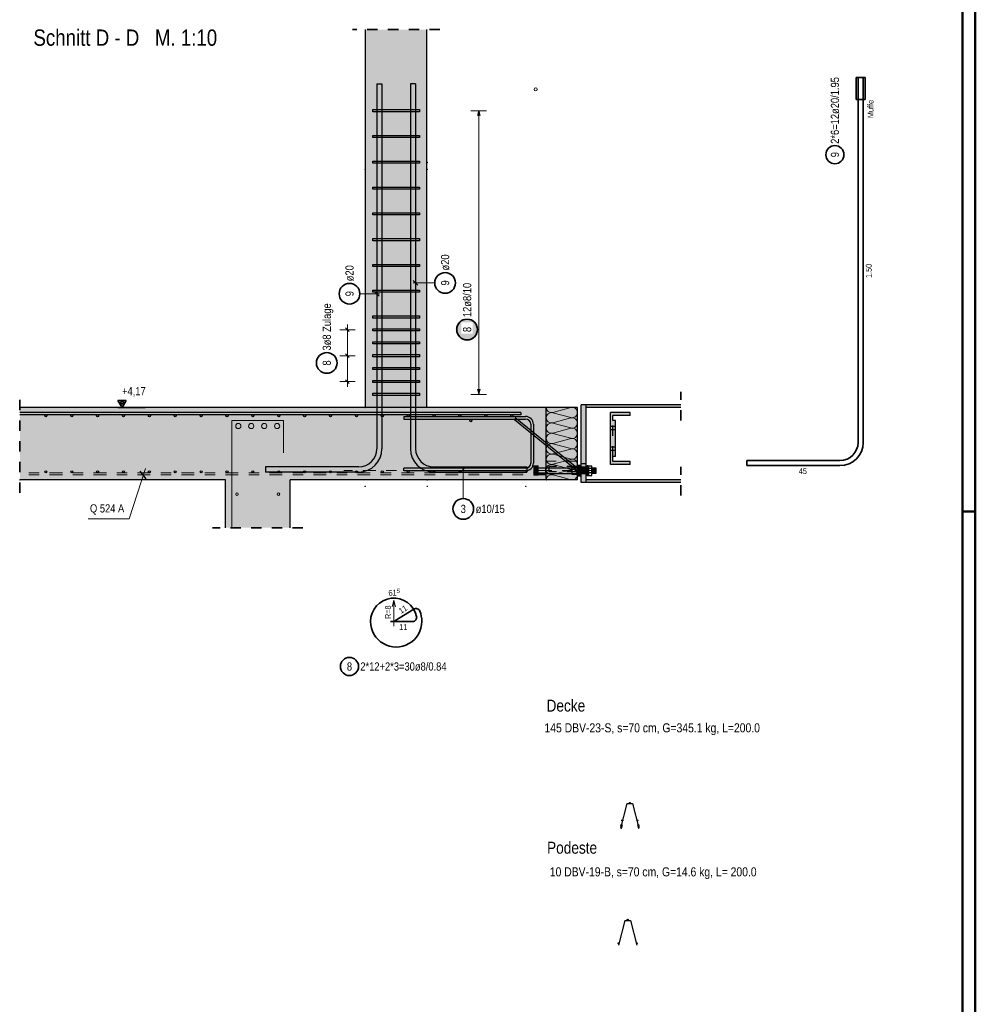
# Model space of a CAD drawing. Header units: millimetres. Extents: x -7.9 to 38.5, y -8.4 to 24.5.
# Tile 34 of 37: x 28.3 to 37.5, y 10.1 to 19.6. Entities that reach past the tile are written whole.
import ezdxf

# ---------------------------------------------------------------- set-up
doc = ezdxf.new("R2010")
doc.units = ezdxf.units.MM
doc.linetypes.add('DASHDOT', pattern=[1, 0.5, -0.25, 0, -0.25])
doc.linetypes.add('HIDDEN', pattern=[0.375, 0.25, -0.125])
for name, color, linetype, lineweight in [('Achsen', 7, 'Continuous', 20), ('Mattenbewehrung', 7, 'Continuous', 20), ('Schraffuren', 7, 'Continuous', 20)]:
    doc.layers.add(name, color=color, linetype=linetype, lineweight=lineweight)
doc.styles.add('Arial Narrow', font='ARIALN.TTF')
doc.dimstyles.new('Radial_Strakon_dimstyle', dxfattribs={"dimtxt": 7.875, "dimasz": 1, "dimexe": 1.25, "dimexo": 0.0625, "dimgap": 1, "dimtad": 0, "dimdec": 3, "dimzin": 12, "dimdsep": 46, "dimtxsty": 'Arial Narrow', "dimblk": 'Arrowhead_Radial_Reverse', "dimsah": 1, "dimcen": 0, "dimse1": 1, "dimse2": 1, "dimclrd": 6, "dimclrt": 2, "dimazin": 0, "dimtfac": 1, "dimtdec": 4, "dimtmove": 0, "dimatfit": 3, "dimldrblk": 'NONE', "dimfxl": 1, "dimtvp": 1, "dimtolj": 1, "dimtzin": 0, "dimlwd": 13, "dimarcsym": 2})

# ---------------------------------------------------------------- blocks, each defined once
blk = doc.blocks.new('Hatch_3_8')
at = {"color": 6, "linetype": 'Continuous', "lineweight": 13, "ltscale": 0.4}
for p, q in [((33.3558, 15.8558), (33.3558, 15.8558)), ((33.3571, 15.8445), (33.3558, 15.8558)), ((33.3558, 15.8058), (33.3558, 15.8058)), ((33.3558, 15.8058), (33.3558, 15.8058)), ((33.3571, 15.8445), (33.3609, 15.8337)), ((33.3671, 15.8241), (33.3609, 15.8337)), ((33.3671, 15.8241), (33.3753, 15.8162)), ((33.3754, 15.7955), (33.3671, 15.7876)), ((33.3852, 15.8103), (33.3753, 15.8162)), ((33.3754, 15.7955), (33.3852, 15.8014)), ((33.3852, 15.8103), (33.396, 15.8068)), ((33.396, 15.8049), (33.3852, 15.8014)), ((33.4074, 15.8059), (33.396, 15.8068)), ((33.396, 15.8049), (33.4074, 15.8058)), ((33.4074, 15.8059), (33.4188, 15.8076)), ((33.4187, 15.8041), (33.4074, 15.8058)), ((33.4187, 15.8041), (33.5058, 15.7808)), ((33.5929, 15.8541), (33.4188, 15.8076)), ((33.5929, 15.8541), (33.6042, 15.8558)), ((33.6156, 15.8549), (33.6042, 15.8558)), ((33.6156, 15.8549), (33.6265, 15.8514)), ((33.6363, 15.8455), (33.6265, 15.8514)), ((33.6363, 15.8455), (33.6445, 15.8376)), ((33.6507, 15.828), (33.6445, 15.8376)), ((33.6507, 15.828), (33.6545, 15.8172)), ((33.6507, 15.7837), (33.6545, 15.7945)), ((33.6558, 15.8058), (33.6545, 15.8172)), ((33.6558, 15.8058), (33.6545, 15.7945)), ((33.6558, 15.8559), (33.6558, 15.8558)), ((33.3558, 15.7558), (33.3571, 15.7672)), ((33.3558, 15.7558), (33.3571, 15.7445)), ((33.3558, 15.7058), (33.3558, 15.7058)), ((33.3558, 15.7058), (33.3558, 15.7058)), ((33.3609, 15.778), (33.3571, 15.7672)), ((33.3609, 15.7337), (33.3571, 15.7445)), ((33.3609, 15.778), (33.3671, 15.7876)), ((33.3609, 15.7337), (33.3671, 15.7241)), ((33.3753, 15.7162), (33.3671, 15.7241)), ((33.3753, 15.7162), (33.3852, 15.7103)), ((33.3852, 15.7014), (33.3754, 15.6955)), ((33.396, 15.7068), (33.3852, 15.7103)), ((33.3852, 15.7014), (33.396, 15.7049)), ((33.396, 15.7068), (33.4074, 15.7059)), ((33.4074, 15.7058), (33.396, 15.7049)), ((33.4188, 15.7076), (33.4074, 15.7059)), ((33.4074, 15.7058), (33.4187, 15.7041)), ((33.5058, 15.6808), (33.4187, 15.7041)), ((33.4188, 15.7076), (33.5929, 15.7541)), ((33.5929, 15.7576), (33.5058, 15.7808)), ((33.5929, 15.7576), (33.6042, 15.7559)), ((33.6042, 15.7558), (33.5929, 15.7541)), ((33.6156, 15.7568), (33.6042, 15.7559)), ((33.6042, 15.7558), (33.6156, 15.7549)), ((33.6156, 15.7568), (33.6265, 15.7603)), ((33.6265, 15.7514), (33.6156, 15.7549)), ((33.6363, 15.7662), (33.6265, 15.7603)), ((33.6265, 15.7514), (33.6363, 15.7455)), ((33.6363, 15.7662), (33.6445, 15.7741)), ((33.6445, 15.7376), (33.6363, 15.7455)), ((33.6507, 15.7837), (33.6445, 15.7741)), ((33.6445, 15.7376), (33.6507, 15.728)), ((33.6545, 15.7172), (33.6507, 15.728)), ((33.6545, 15.7172), (33.6558, 15.7058)), ((33.6545, 15.6945), (33.6558, 15.7058)), ((33.3571, 15.6672), (33.3558, 15.6558)), ((33.3571, 15.6445), (33.3558, 15.6558)), ((33.3558, 15.6058), (33.3558, 15.6058)), ((33.3558, 15.6058), (33.3558, 15.6058)), ((33.3571, 15.6672), (33.3609, 15.678)), ((33.3571, 15.6445), (33.3609, 15.6337)), ((33.3671, 15.6876), (33.3609, 15.678)), ((33.3671, 15.6241), (33.3609, 15.6337)), ((33.3671, 15.6876), (33.3754, 15.6955)), ((33.3671, 15.6241), (33.3753, 15.6162)), ((33.3852, 15.6103), (33.3753, 15.6162)), ((33.3754, 15.5955), (33.3852, 15.6014)), ((33.3852, 15.6103), (33.396, 15.6068)), ((33.396, 15.6049), (33.3852, 15.6014)), ((33.4074, 15.6059), (33.396, 15.6068)), ((33.396, 15.6049), (33.4074, 15.6058)), ((33.4074, 15.6059), (33.4188, 15.6076)), ((33.4187, 15.6041), (33.4074, 15.6058)), ((33.4187, 15.6041), (33.5058, 15.5808)), ((33.5929, 15.6541), (33.4188, 15.6076)), ((33.5058, 15.6808), (33.5929, 15.6576)), ((33.6042, 15.6559), (33.5929, 15.6576)), ((33.5929, 15.6541), (33.6042, 15.6558)), ((33.6042, 15.6559), (33.6156, 15.6568)), ((33.6156, 15.6549), (33.6042, 15.6558)), ((33.6265, 15.6603), (33.6156, 15.6568)), ((33.6156, 15.6549), (33.6265, 15.6514)), ((33.6265, 15.6603), (33.6363, 15.6662)), ((33.6363, 15.6455), (33.6265, 15.6514)), ((33.6445, 15.6741), (33.6363, 15.6662)), ((33.6363, 15.6455), (33.6445, 15.6376)), ((33.6445, 15.6741), (33.6507, 15.6837)), ((33.6507, 15.628), (33.6445, 15.6376)), ((33.6545, 15.6945), (33.6507, 15.6837)), ((33.6507, 15.628), (33.6545, 15.6172)), ((33.6558, 15.6058), (33.6545, 15.6172)), ((33.6558, 15.6058), (33.6545, 15.5945)), ((33.3558, 15.5558), (33.3571, 15.5672)), ((33.3558, 15.5558), (33.3571, 15.5445)), ((33.3609, 15.578), (33.3571, 15.5672)), ((33.3609, 15.5337), (33.3571, 15.5445)), ((33.3609, 15.578), (33.3671, 15.5876)), ((33.3609, 15.5337), (33.3671, 15.5241)), ((33.3754, 15.5955), (33.3671, 15.5876)), ((33.3753, 15.5162), (33.3671, 15.5241)), ((33.3753, 15.5162), (33.3852, 15.5103)), ((33.396, 15.5068), (33.3852, 15.5103)), ((33.396, 15.5068), (33.4074, 15.5059)), ((33.4188, 15.5076), (33.4074, 15.5059)), ((33.4188, 15.5076), (33.5929, 15.5541)), ((33.5929, 15.5576), (33.5058, 15.5808)), ((33.5929, 15.5576), (33.6042, 15.5559)), ((33.6042, 15.5558), (33.5929, 15.5541)), ((33.6156, 15.5568), (33.6042, 15.5559)), ((33.6042, 15.5558), (33.6156, 15.5549)), ((33.6156, 15.5568), (33.6265, 15.5603)), ((33.6265, 15.5514), (33.6156, 15.5549)), ((33.6363, 15.5662), (33.6265, 15.5603)), ((33.6265, 15.5514), (33.6363, 15.5455)), ((33.6363, 15.5662), (33.6445, 15.5741)), ((33.6445, 15.5376), (33.6363, 15.5455)), ((33.6507, 15.5837), (33.6445, 15.5741)), ((33.6445, 15.5376), (33.6507, 15.528)), ((33.6507, 15.5837), (33.6545, 15.5945)), ((33.6545, 15.5172), (33.6507, 15.528)), ((33.6545, 15.5172), (33.6558, 15.5058)), ((33.3558, 15.5058), (33.3558, 15.5058)), ((33.3558, 15.5058), (33.3558, 15.5058)), ((33.3571, 15.4672), (33.3558, 15.4558)), ((33.3571, 15.4445), (33.3558, 15.4558)), ((33.3571, 15.4672), (33.3609, 15.478)), ((33.3571, 15.4445), (33.3609, 15.4337)), ((33.3671, 15.4876), (33.3609, 15.478)), ((33.3671, 15.4241), (33.3609, 15.4337)), ((33.3671, 15.4876), (33.3754, 15.4955)), ((33.3671, 15.4241), (33.3753, 15.4162)), ((33.3852, 15.4103), (33.3753, 15.4162)), ((33.3852, 15.5014), (33.3754, 15.4955)), ((33.3852, 15.5014), (33.396, 15.5049)), ((33.4074, 15.5058), (33.396, 15.5049)), ((33.4074, 15.5058), (33.4187, 15.5041)), ((33.5058, 15.4808), (33.4187, 15.5041)), ((33.5929, 15.4541), (33.4188, 15.4076)), ((33.5058, 15.4808), (33.5929, 15.4576)), ((33.6042, 15.4559), (33.5929, 15.4576)), ((33.5929, 15.4541), (33.6042, 15.4558)), ((33.6042, 15.4559), (33.6156, 15.4568)), ((33.6156, 15.4549), (33.6042, 15.4558)), ((33.6265, 15.4603), (33.6156, 15.4568)), ((33.6156, 15.4549), (33.6265, 15.4514)), ((33.6265, 15.4603), (33.6363, 15.4662)), ((33.6363, 15.4455), (33.6265, 15.4514)), ((33.6445, 15.4741), (33.6363, 15.4662)), ((33.6363, 15.4455), (33.6445, 15.4376)), ((33.6445, 15.4741), (33.6507, 15.4837)), ((33.6507, 15.428), (33.6445, 15.4376)), ((33.6545, 15.4945), (33.6507, 15.4837)), ((33.6507, 15.428), (33.6545, 15.4172)), ((33.6545, 15.4945), (33.6558, 15.5058)), ((33.6558, 15.4058), (33.6545, 15.4172)), ((33.3558, 15.4058), (33.3558, 15.4058)), ((33.3558, 15.4058), (33.3558, 15.4058)), ((33.3558, 15.3558), (33.3571, 15.3672)), ((33.3558, 15.3558), (33.3571, 15.3445)), ((33.3609, 15.378), (33.3571, 15.3672)), ((33.3609, 15.3337), (33.3571, 15.3445)), ((33.3609, 15.378), (33.3671, 15.3876)), ((33.3609, 15.3337), (33.3671, 15.3241)), ((33.3754, 15.3955), (33.3671, 15.3876)), ((33.3753, 15.3162), (33.3671, 15.3241)), ((33.3753, 15.3162), (33.3852, 15.3103)), ((33.3754, 15.3955), (33.3852, 15.4014)), ((33.3852, 15.4103), (33.396, 15.4068)), ((33.396, 15.4049), (33.3852, 15.4014)), ((33.4074, 15.4059), (33.396, 15.4068)), ((33.396, 15.4049), (33.4074, 15.4058)), ((33.4074, 15.4059), (33.4188, 15.4076)), ((33.4187, 15.4041), (33.4074, 15.4058)), ((33.4187, 15.4041), (33.5058, 15.3808)), ((33.4188, 15.3076), (33.5929, 15.3541)), ((33.5929, 15.3576), (33.5058, 15.3808)), ((33.5929, 15.3576), (33.6042, 15.3559)), ((33.6042, 15.3558), (33.5929, 15.3541)), ((33.6156, 15.3568), (33.6042, 15.3559)), ((33.6042, 15.3558), (33.6156, 15.3549)), ((33.6156, 15.3568), (33.6265, 15.3603)), ((33.6265, 15.3514), (33.6156, 15.3549)), ((33.6363, 15.3662), (33.6265, 15.3603)), ((33.6265, 15.3514), (33.6363, 15.3455)), ((33.6363, 15.3662), (33.6445, 15.3741)), ((33.6445, 15.3376), (33.6363, 15.3455)), ((33.6507, 15.3837), (33.6445, 15.3741)), ((33.6445, 15.3376), (33.6507, 15.328)), ((33.6507, 15.3837), (33.6545, 15.3945)), ((33.6545, 15.3172), (33.6507, 15.328)), ((33.6558, 15.4058), (33.6545, 15.3945)), ((33.6545, 15.3172), (33.6558, 15.3058)), ((33.3558, 15.3058), (33.3558, 15.3058)), ((33.3558, 15.3058), (33.3558, 15.3058)), ((33.3571, 15.2672), (33.3558, 15.2558)), ((33.3571, 15.2445), (33.3558, 15.2558)), ((33.3571, 15.2672), (33.3609, 15.278)), ((33.3571, 15.2445), (33.3609, 15.2337)), ((33.3671, 15.2876), (33.3609, 15.278)), ((33.3671, 15.2241), (33.3609, 15.2337)), ((33.3671, 15.2876), (33.3754, 15.2955)), ((33.3671, 15.2241), (33.3753, 15.2162)), ((33.3852, 15.3014), (33.3754, 15.2955)), ((33.396, 15.3068), (33.3852, 15.3103)), ((33.3852, 15.3014), (33.396, 15.3049)), ((33.396, 15.3068), (33.4074, 15.3059)), ((33.4074, 15.3058), (33.396, 15.3049)), ((33.4188, 15.3076), (33.4074, 15.3059)), ((33.4074, 15.3058), (33.4187, 15.3041)), ((33.5058, 15.2808), (33.4187, 15.3041)), ((33.5929, 15.2541), (33.4188, 15.2076)), ((33.5058, 15.2808), (33.5929, 15.2576)), ((33.6042, 15.2559), (33.5929, 15.2576)), ((33.5929, 15.2541), (33.6042, 15.2558)), ((33.6042, 15.2559), (33.6156, 15.2568)), ((33.6156, 15.2549), (33.6042, 15.2558)), ((33.6265, 15.2603), (33.6156, 15.2568)), ((33.6156, 15.2549), (33.6265, 15.2514)), ((33.6265, 15.2603), (33.6363, 15.2662)), ((33.6363, 15.2455), (33.6265, 15.2514)), ((33.6445, 15.2741), (33.6363, 15.2662)), ((33.6363, 15.2455), (33.6445, 15.2376)), ((33.6445, 15.2741), (33.6507, 15.2837)), ((33.6507, 15.228), (33.6445, 15.2376)), ((33.6545, 15.2945), (33.6507, 15.2837)), ((33.6507, 15.228), (33.6545, 15.2172)), ((33.6545, 15.2945), (33.6558, 15.3058)), ((33.3558, 15.2058), (33.3558, 15.2058)), ((33.3558, 15.2058), (33.3558, 15.2058)), ((33.3558, 15.1559), (33.3571, 15.1672)), ((33.3609, 15.178), (33.3571, 15.1672)), ((33.3609, 15.178), (33.3671, 15.1876)), ((33.3754, 15.1955), (33.3671, 15.1876)), ((33.3852, 15.2103), (33.3753, 15.2162)), ((33.3754, 15.1955), (33.3852, 15.2014)), ((33.3852, 15.2103), (33.396, 15.2068)), ((33.396, 15.2049), (33.3852, 15.2014)), ((33.4074, 15.2059), (33.396, 15.2068)), ((33.396, 15.2049), (33.4074, 15.2058)), ((33.4074, 15.2059), (33.4188, 15.2076)), ((33.4187, 15.2041), (33.4074, 15.2058)), ((33.4187, 15.2041), (33.5058, 15.1808)), ((33.5929, 15.1576), (33.5058, 15.1808)), ((33.5929, 15.1576), (33.6042, 15.1559)), ((33.6156, 15.1568), (33.6042, 15.1559)), ((33.6156, 15.1568), (33.6265, 15.1603)), ((33.6363, 15.1662), (33.6265, 15.1603)), ((33.6363, 15.1662), (33.6445, 15.1741)), ((33.6507, 15.1837), (33.6445, 15.1741)), ((33.6507, 15.1837), (33.6545, 15.1945)), ((33.6558, 15.2058), (33.6545, 15.2172)), ((33.6558, 15.2058), (33.6545, 15.1945)), ((33.6558, 15.1558), (33.6558, 15.1558)), ((33.6558, 15.1558), (33.6558, 15.1558))]:
    blk.add_line(p, q, dxfattribs=at)
blk = doc.blocks.new('Arrowhead_Radial_Reverse')
at = {"color": 0, "linetype": 'Continuous', "lineweight": -2}
for p, q in [((0, 0), (-25, 0)), ((0, 0), (-6.25, 1.67)), ((-6.25, -1.67), (0, 0))]:
    blk.add_line(p, q, dxfattribs=at)
blk = doc.blocks.new('*D35')
at = {"color": 6, "linetype": 'Continuous', "lineweight": 13}
blk.add_line((31.8831, 13.9831), (31.8831, 13.7881), dxfattribs=at)
at = {"layer": 'Defpoints', "color": 0}
for p in [(31.8831, 13.9931), (31.8831, 13.7881)]:
    blk.add_point(p, dxfattribs=at)
at = {"color": 6, "lineweight": 13, "xscale": 0.01, "yscale": 0.01, "zscale": 0.01, "rotation": 90}
blk.add_blockref('Arrowhead_Radial_Reverse', (31.8831, 13.9931), dxfattribs=at)
at = {"color": 3, "lineweight": 13, "insert": (31.827, 13.8771), "char_height": 0.05625, "attachment_point": 5, "rotation": 90, "style": 'Arial Narrow'}
blk.add_mtext('\\A1;R=8', dxfattribs=at)
blk = doc.blocks.new('_None')

msp = doc.modelspace()

# ---------------------------------------------------------------- hatches: boundary and pattern name
at = {"lineweight": 25, "true_color": 0xffffff}
msp.add_hatch(color=7, dxfattribs=at).paths.add_polyline_path([(32.700959, 16.608538), (32.700892, 16.612377), (32.700691, 16.616211), (32.700357, 16.620036), (32.699889, 16.623847), (32.699288, 16.62764), (32.698556, 16.631409), (32.697692, 16.63515), (32.696698, 16.638858), (32.695576, 16.64253), (32.694325, 16.64616), (32.69295, 16.649745), (32.691449, 16.653279), (32.689827, 16.656759), (32.688084, 16.66018), (32.686222, 16.663538), (32.684245, 16.666829), (32.682153, 16.670049), (32.679951, 16.673195), (32.67764, 16.676261), (32.675224, 16.679245), (32.672705, 16.682143), (32.670087, 16.684951), (32.667372, 16.687666), (32.664564, 16.690284), (32.661666, 16.692803), (32.658682, 16.695219), (32.655616, 16.69753), (32.652471, 16.699732), (32.64925, 16.701824), (32.645959, 16.703801), (32.642601, 16.705662), (32.63918, 16.707406), (32.6357, 16.709028), (32.632166, 16.710528), (32.628582, 16.711904), (32.624951, 16.713154), (32.621279, 16.714277), (32.617571, 16.715271), (32.61383, 16.716134), (32.610061, 16.716867), (32.606268, 16.717468), (32.602457, 16.717936), (32.598633, 16.71827), (32.594798, 16.718471), (32.590959, 16.718538), (32.58712, 16.718471), (32.583286, 16.71827), (32.579461, 16.717936), (32.57565, 16.717468), (32.571858, 16.716867), (32.568089, 16.716134), (32.564348, 16.715271), (32.560639, 16.714277), (32.556967, 16.713154), (32.553337, 16.711904), (32.549753, 16.710528), (32.546218, 16.709028), (32.542738, 16.707406), (32.539317, 16.705662), (32.535959, 16.703801), (32.532668, 16.701824), (32.529448, 16.699732), (32.526303, 16.69753), (32.523237, 16.695219), (32.520253, 16.692803), (32.517355, 16.690284), (32.514547, 16.687666), (32.511832, 16.684951), (32.509213, 16.682143), (32.506694, 16.679245), (32.504278, 16.676261), (32.501967, 16.673195), (32.499765, 16.670049), (32.497674, 16.666829), (32.495697, 16.663538), (32.493835, 16.66018), (32.492092, 16.656759), (32.490469, 16.653279), (32.488969, 16.649745), (32.487593, 16.64616), (32.486343, 16.64253), (32.485221, 16.638858), (32.484227, 16.63515), (32.483363, 16.631409), (32.48263, 16.62764), (32.48203, 16.623847), (32.481562, 16.620036), (32.481227, 16.616211), (32.481026, 16.612377), (32.480959, 16.608538), (32.481026, 16.604699), (32.481227, 16.600865), (32.481562, 16.59704), (32.48203, 16.593229), (32.48263, 16.589437), (32.483363, 16.585668), (32.484227, 16.581927), (32.485221, 16.578218), (32.486343, 16.574546), (32.487593, 16.570916), (32.488969, 16.567332), (32.490469, 16.563797), (32.492092, 16.560317), (32.493835, 16.556896), (32.495697, 16.553538), (32.497674, 16.550247), (32.499765, 16.547027), (32.501967, 16.543882), (32.504278, 16.540815), (32.506694, 16.537832), (32.509213, 16.534934), (32.511832, 16.532126), (32.514547, 16.529411), (32.517355, 16.526792), (32.520253, 16.524273), (32.523237, 16.521857), (32.526303, 16.519546), (32.529448, 16.517344), (32.532668, 16.515253), (32.535959, 16.513275), (32.539317, 16.511414), (32.542738, 16.509671), (32.546218, 16.508048), (32.549753, 16.506548), (32.553337, 16.505172), (32.556967, 16.503922), (32.560639, 16.502799), (32.564348, 16.501806), (32.568089, 16.500942), (32.571858, 16.500209), (32.57565, 16.499609), (32.579461, 16.499141), (32.583286, 16.498806), (32.58712, 16.498605), (32.590959, 16.498538), (32.594798, 16.498605), (32.598633, 16.498806), (32.602457, 16.499141), (32.606268, 16.499609), (32.610061, 16.500209), (32.61383, 16.500942), (32.617571, 16.501806), (32.621279, 16.502799), (32.624951, 16.503922), (32.628582, 16.505172), (32.632166, 16.506548), (32.6357, 16.508048), (32.63918, 16.509671), (32.642601, 16.511414), (32.645959, 16.513275), (32.64925, 16.515253), (32.652471, 16.517344), (32.655616, 16.519546), (32.658682, 16.521857), (32.661666, 16.524273), (32.664564, 16.526792), (32.667372, 16.529411), (32.670087, 16.532126), (32.672705, 16.534934), (32.675224, 16.537832), (32.67764, 16.540815), (32.679951, 16.543882), (32.682153, 16.547027), (32.684245, 16.550247), (32.686222, 16.553538), (32.688084, 16.556896), (32.689827, 16.560317), (32.691449, 16.563797), (32.69295, 16.567332), (32.694325, 16.570916), (32.695576, 16.574546), (32.696698, 16.578218), (32.697692, 16.581927), (32.698556, 16.585668), (32.699288, 16.589437), (32.699889, 16.593229), (32.700357, 16.59704), (32.700691, 16.600865)])
at = {"lineweight": 25, "true_color": 0xcccccc}
for points in [[(33.276026, 15.290977), (33.276026, 15.200977), (33.236026, 15.200977), (33.236026, 15.290977)], [(33.240086, 15.21836), (33.355787, 15.21836), (33.355787, 15.27336), (33.240086, 15.27336), (33.236026, 15.2693), (33.236026, 15.22242)], [(33.356646, 15.27336), (33.655787, 15.27336), (33.654764, 15.21836), (33.356646, 15.21836)], [(33.654764, 15.194434), (33.686987, 15.194434), (33.686987, 15.294434), (33.654764, 15.294434)], [(33.686987, 15.21836), (33.749189, 15.21836), (33.749189, 15.27336), (33.686987, 15.27336)], [(33.749189, 15.194434), (33.759189, 15.194434), (33.759189, 15.294434), (33.749189, 15.294434)], [(33.79725, 15.21836), (33.83292, 15.21836), (33.83292, 15.27336), (33.79725, 15.27336)]]:
    msp.add_hatch(color=254, dxfattribs=at).paths.add_polyline_path(points)
at = {"layer": 'Schraffuren', "lineweight": 13, "true_color": 0xd7ffd7}
for points in [[(31.61031, 15.855842), (32.201582, 15.855842), (32.201582, 19.506891), (31.61031, 19.506891)], [(28.271615, 15.15586), (33.355787, 15.15586), (33.355787, 15.85586), (28.271615, 15.85586)], [(30.25534, 14.693913), (30.88034, 14.693913), (30.88034, 15.155842), (30.25534, 15.155842)]]:
    msp.add_hatch(color=254, dxfattribs=at).paths.add_polyline_path(points)
at = {"layer": 'Schraffuren', "lineweight": 13, "true_color": 0xe0ddbe}
msp.add_hatch(color=254, dxfattribs=at).paths.add_polyline_path([(33.355787, 15.15586), (33.655787, 15.15586), (33.655787, 15.85586), (33.355787, 15.85586)])
at = {"layer": 'Schraffuren', "lineweight": 13, "true_color": 0x4682b4}
for points in [[(33.692537, 15.130842), (33.742537, 15.130842), (33.742537, 15.880842), (33.692537, 15.880842)], [(33.742537, 15.854092), (34.655796, 15.854092), (34.655796, 15.880842), (33.742537, 15.880842)], [(34.164553, 15.305842), (34.164553, 15.334592), (33.998303, 15.334592), (33.998303, 15.777092), (34.164553, 15.777092), (34.164553, 15.805842), (33.977053, 15.805842), (33.977053, 15.305842)], [(34.023301, 15.380842), (34.023301, 15.730842), (33.998301, 15.730842), (33.998301, 15.380842)], [(33.742537, 15.130842), (34.655796, 15.130842), (34.655796, 15.157592), (33.742537, 15.157592)]]:
    msp.add_hatch(color=145, dxfattribs=at).paths.add_polyline_path(points)

# ---------------------------------------------------------------- linework, layer by layer
at = {"color": 4, "linetype": 'Continuous', "lineweight": 50}
for p, q in [((37.5, 0), (37.5, 21.025)), ((37.375, 0.125), (37.375, 20.9))]:
    msp.add_line(p, q, dxfattribs=at)
at = {"color": 2, "linetype": 'HIDDEN', "lineweight": 35, "ltscale": 0.25}
for p, q in [((32.326582, 19.506891), (31.48531, 19.506891)), ((34.655796, 15.729092), (34.655796, 16.005842)), ((28.271615, 15.03086), (28.271615, 15.98086)), ((34.655796, 15.005842), (34.655796, 15.282592)), ((31.00534, 14.693913), (30.13034, 14.693913))]:
    msp.add_line(p, q, dxfattribs=at)
at = {"color": 2, "linetype": 'Continuous', "lineweight": 35, "ltscale": 0.4}
for p, q in [((36.350175, 19.04336), (36.435175, 19.04336)), ((36.350175, 18.83086), (36.350175, 19.04336)), ((36.367675, 19.04336), (36.367675, 15.51836)), ((36.367675, 19.04336), (36.417675, 19.04336)), ((36.417675, 19.04336), (36.417675, 15.51836)), ((36.435175, 19.04336), (36.435175, 18.83086)), ((36.435175, 18.83086), (36.350175, 18.83086)), ((29.296572, 15.924057), (29.217822, 15.924057)), ((29.217822, 15.924057), (29.257197, 15.85586)), ((29.257197, 15.924057), (29.237509, 15.889958)), ((29.237509, 15.889958), (29.276884, 15.889958)), ((29.257197, 15.85586), (29.296572, 15.924057)), ((29.276884, 15.889958), (29.257197, 15.924057)), ((36.192675, 15.34336), (35.292675, 15.34336)), ((35.292675, 15.34336), (35.292675, 15.29336)), ((36.192675, 15.29336), (35.292675, 15.29336)), ((32.075592, 13.907529), (31.892581, 13.793936)), ((31.851065, 13.788058), (32.063785, 13.788058))]:
    msp.add_line(p, q, dxfattribs=at)
at = {"color": 3, "linetype": 'Continuous', "lineweight": 25, "ltscale": 0.4}
for p, q in [((31.718287, 18.98086), (31.718287, 15.45586)), ((31.718287, 18.98086), (31.768287, 18.98086)), ((31.768287, 18.98086), (31.768287, 15.45586)), ((32.043287, 18.98086), (32.043287, 15.45586)), ((32.093287, 18.98086), (32.043287, 18.98086)), ((32.093287, 18.98086), (32.093287, 15.45586)), ((31.680737, 18.712798), (31.680737, 18.732798)), ((31.680737, 18.732798), (32.130787, 18.732798)), ((32.130787, 18.712798), (31.680737, 18.712798)), ((32.130787, 18.732798), (32.130787, 18.712798)), ((32.703248, 18.722798), (32.68985, 18.672798)), ((32.716645, 18.672798), (32.703248, 18.722798)), ((31.680737, 18.463651), (31.680737, 18.483651)), ((31.680737, 18.483651), (32.130787, 18.483651)), ((32.130787, 18.463651), (31.680737, 18.463651)), ((32.130787, 18.483651), (32.130787, 18.463651)), ((31.680737, 18.214503), (31.680737, 18.234503)), ((31.680737, 18.234503), (32.130787, 18.234503)), ((32.130787, 18.214503), (31.680737, 18.214503)), ((32.130787, 18.234503), (32.130787, 18.214503)), ((31.680737, 17.965356), (31.680737, 17.985356)), ((31.680737, 17.985356), (32.130787, 17.985356)), ((32.130787, 17.985356), (32.130787, 17.965356)), ((32.130787, 17.965356), (31.680737, 17.965356)), ((31.680737, 17.716208), (31.680737, 17.736208)), ((31.680737, 17.736208), (32.130787, 17.736208)), ((32.130787, 17.716208), (31.680737, 17.716208)), ((32.130787, 17.736208), (32.130787, 17.716208)), ((31.680737, 17.46706), (31.680737, 17.48706)), ((31.680737, 17.48706), (32.130787, 17.48706)), ((32.130787, 17.46706), (31.680737, 17.46706)), ((32.130787, 17.48706), (32.130787, 17.46706)), ((31.680737, 17.217913), (31.680737, 17.237913)), ((31.680737, 17.237913), (32.130787, 17.237913)), ((32.130787, 17.237913), (32.130787, 17.217913)), ((32.130787, 17.217913), (31.680737, 17.217913)), ((32.07119, 17.08091), (32.115384, 17.036715)), ((31.680737, 16.968765), (31.680737, 16.988765)), ((31.680737, 16.988765), (32.130787, 16.988765)), ((32.130787, 16.968765), (31.680737, 16.968765)), ((31.740384, 16.932448), (31.69619, 16.976642)), ((32.130787, 16.988765), (32.130787, 16.968765)), ((31.680737, 16.719617), (31.680737, 16.739617)), ((31.680737, 16.739617), (32.130787, 16.739617)), ((32.130787, 16.719617), (31.680737, 16.719617)), ((32.130787, 16.739617), (32.130787, 16.719617)), ((31.417462, 16.623519), (31.452817, 16.588164)), ((31.680946, 16.595842), (31.680946, 16.615842)), ((31.680946, 16.615842), (32.130996, 16.615842)), ((32.130996, 16.595842), (31.680946, 16.595842)), ((32.130996, 16.615842), (32.130996, 16.595842)), ((31.680737, 16.47047), (31.680737, 16.49047)), ((31.680737, 16.49047), (32.130787, 16.49047)), ((32.130787, 16.47047), (31.680737, 16.47047)), ((32.130787, 16.49047), (32.130787, 16.47047)), ((31.417462, 16.373519), (31.452817, 16.338164)), ((31.680946, 16.345842), (31.680946, 16.365842)), ((31.680946, 16.365842), (32.130996, 16.365842)), ((32.130996, 16.365842), (32.130996, 16.345842)), ((32.130996, 16.345842), (31.680946, 16.345842)), ((31.680737, 16.221322), (31.680737, 16.241322)), ((31.680737, 16.241322), (32.130787, 16.241322)), ((32.130787, 16.221322), (31.680737, 16.221322)), ((32.130787, 16.241322), (32.130787, 16.221322)), ((31.417462, 16.123519), (31.452817, 16.088164)), ((31.680946, 16.095842), (31.680946, 16.115842)), ((31.680946, 16.115842), (32.130996, 16.115842)), ((32.130996, 16.095842), (31.680946, 16.095842)), ((32.130996, 16.115842), (32.130996, 16.095842)), ((31.680737, 15.972174), (31.680737, 15.992174)), ((31.680737, 15.992174), (32.130787, 15.992174)), ((32.130787, 15.992174), (32.130787, 15.972174)), ((32.68985, 16.032174), (32.703248, 15.982174)), ((32.703248, 15.982174), (32.716645, 16.032174)), ((32.130787, 15.972174), (31.680737, 15.972174)), ((29.217822, 15.85586), (29.48133, 15.85586)), ((31.980787, 15.76836), (33.155787, 15.76836)), ((31.980787, 15.76836), (31.980787, 15.74336)), ((31.980787, 15.74336), (33.155787, 15.74336)), ((33.205787, 15.69336), (33.205787, 15.318378)), ((33.230787, 15.69336), (33.230787, 15.318378)), ((31.543287, 15.28086), (30.643287, 15.28086)), ((30.643287, 15.28086), (30.643287, 15.23086)), ((31.543287, 15.23086), (30.643287, 15.23086)), ((33.155787, 15.268378), (31.980787, 15.268378)), ((31.980787, 15.243378), (31.980787, 15.268378)), ((33.155787, 15.243378), (31.980787, 15.243378)), ((32.268287, 15.28086), (33.168287, 15.28086)), ((32.268287, 15.23086), (33.168287, 15.23086)), ((32.575844, 15.277975), (32.53165, 15.233781)), ((33.168287, 15.28086), (33.168287, 15.23086)), ((34.076096, 11.790196), (34.137346, 12.030196)), ((34.137346, 12.030196), (34.189846, 12.030196)), ((34.189846, 12.030196), (34.251096, 11.790196)), ((34.076096, 11.810421), (34.080496, 11.827696)), ((34.076096, 11.810421), (34.076096, 11.790196)), ((34.081246, 11.790196), (34.090821, 11.827696)), ((34.236371, 11.827696), (34.245946, 11.790196)), ((34.246696, 11.827696), (34.251096, 11.810421)), ((34.251096, 11.810421), (34.251096, 11.790196)), ((34.076096, 11.790196), (34.081246, 11.790196)), ((34.245946, 11.790196), (34.251096, 11.790196)), ((34.11564, 10.900325), (34.05439, 10.660325)), ((34.11564, 10.900325), (34.16814, 10.900325)), ((34.16814, 10.900325), (34.22939, 10.660325))]:
    msp.add_line(p, q, dxfattribs=at)
at = {"color": 5, "linetype": 'Continuous', "lineweight": 18, "ltscale": 0.4}
for p, q in [((32.778248, 18.722798), (32.628248, 18.722798)), ((32.703248, 18.722798), (32.703248, 15.982174)), ((32.278109, 17.058813), (32.068287, 17.058813)), ((31.554745, 16.954545), (31.743287, 16.954545)), ((31.435139, 16.055842), (31.435139, 16.655842)), ((31.360139, 16.605842), (31.510139, 16.605842)), ((31.360139, 16.355842), (31.510139, 16.355842)), ((31.360139, 16.105842), (31.510139, 16.105842)), ((32.628248, 15.982174), (32.778248, 15.982174)), ((32.553747, 14.975588), (32.553747, 15.280878))]:
    msp.add_line(p, q, dxfattribs=at)
at = {"color": 3, "linetype": 'HIDDEN', "lineweight": 25, "ltscale": 0.25}
for p, q in [((31.61171, 15.855842), (31.61031, 15.855842)), ((31.628782, 15.855842), (31.61171, 15.855842)), ((31.656505, 15.855842), (31.628782, 15.855842)), ((31.693814, 15.855842), (31.656505, 15.855842)), ((31.739275, 15.855842), (31.693814, 15.855842)), ((31.791141, 15.855842), (31.739275, 15.855842)), ((31.847419, 15.855842), (31.791141, 15.855842)), ((31.905946, 15.855842), (31.847419, 15.855842)), ((31.964473, 15.855842), (31.905946, 15.855842)), ((32.020751, 15.855842), (31.964473, 15.855842)), ((32.072617, 15.855842), (32.020751, 15.855842)), ((32.118078, 15.855842), (32.072617, 15.855842)), ((32.155387, 15.855842), (32.118078, 15.855842)), ((32.18311, 15.855842), (32.155387, 15.855842)), ((32.200181, 15.855842), (32.18311, 15.855842)), ((32.201582, 15.855842), (32.200181, 15.855842)), ((33.742537, 15.854092), (33.742537, 15.880842)), ((33.998301, 15.380842), (33.998301, 15.730842)), ((33.998303, 15.672092), (33.977053, 15.672092)), ((33.998303, 15.639592), (33.977053, 15.639592)), ((34.023301, 15.672092), (33.998303, 15.672092)), ((34.023301, 15.639592), (33.998303, 15.639592)), ((33.998303, 15.472092), (33.977053, 15.472092)), ((33.998303, 15.439592), (33.977053, 15.439592)), ((34.023301, 15.472092), (33.998303, 15.472092)), ((34.023301, 15.439592), (33.998303, 15.439592)), ((33.655787, 15.286392), (33.380739, 15.286389)), ((33.380739, 15.286389), (33.380739, 15.2844)), ((33.380739, 15.2844), (33.380739, 15.278719)), ((33.380739, 15.278719), (33.380739, 15.270208)), ((33.380739, 15.270208), (33.380739, 15.260165)), ((33.380739, 15.260165), (33.38074, 15.250117)), ((33.38074, 15.250117), (33.38074, 15.241596)), ((33.38074, 15.241596), (33.38074, 15.235897)), ((33.38074, 15.235897), (33.38074, 15.233889)), ((33.655787, 15.233892), (33.38074, 15.233889)), ((33.742537, 15.31212), (33.692537, 15.31212)), ((33.692537, 15.28325), (33.742537, 15.283342)), ((33.742537, 15.22712), (33.692537, 15.22712)), ((33.742537, 15.130842), (33.742537, 15.157592))]:
    msp.add_line(p, q, dxfattribs=at)
at = {"color": 9, "linetype": 'Continuous', "lineweight": 0, "ltscale": 0.4}
for p, q in [((30.31784, 14.693913), (30.31784, 15.73086)), ((30.31784, 15.73086), (30.81784, 15.73086)), ((30.81784, 15.73086), (30.81784, 15.41836))]:
    msp.add_line(p, q, dxfattribs=at)
at = {"color": 5, "linetype": 'Continuous', "lineweight": 18}
for p, q in [((29.326998, 14.780919), (29.483974, 15.267324)), ((28.931241, 14.780919), (29.326998, 14.780919))]:
    msp.add_line(p, q, dxfattribs=at)
at = {"color": 3, "linetype": 'Continuous', "lineweight": 25}
for p, q in [((29.4287, 15.238582), (29.488396, 15.165621)), ((33.240086, 15.27336), (33.236026, 15.2693)), ((33.236026, 15.2693), (33.236026, 15.22242)), ((33.240086, 15.21836), (33.236026, 15.22242)), ((33.240086, 15.27336), (33.240086, 15.21836)), ((33.240086, 15.27336), (33.686987, 15.27336)), ((33.348526, 15.27336), (33.348526, 15.21836)), ((33.604764, 15.206714), (33.604764, 15.281714)), ((33.604764, 15.281714), (33.654764, 15.281714)), ((33.654764, 15.281714), (33.654764, 15.206714)), ((33.671987, 15.194434), (33.671987, 15.294434)), ((33.686987, 15.27336), (33.75975, 15.27336)), ((33.76225, 15.292048), (33.76225, 15.199672)), ((33.76225, 15.292048), (33.794135, 15.292048)), ((33.76225, 15.27586), (33.76225, 15.21586)), ((33.76225, 15.268954), (33.794135, 15.268954)), ((33.794156, 15.222766), (33.76225, 15.222766)), ((33.79725, 15.211219), (33.79725, 15.280501)), ((33.240086, 15.21836), (33.686987, 15.21836)), ((33.654764, 15.206714), (33.604764, 15.206714)), ((33.686987, 15.21836), (33.749189, 15.21836)), ((33.749189, 15.21836), (33.75975, 15.21836)), ((33.76225, 15.199672), (33.794156, 15.199672))]:
    msp.add_line(p, q, dxfattribs=at)
at = {"color": 6, "linetype": 'Continuous', "lineweight": 13}
for p, q in [((33.236026, 15.290977), (33.236026, 15.200977)), ((33.276026, 15.290977), (33.236026, 15.290977)), ((33.276026, 15.200977), (33.276026, 15.290977)), ((33.236026, 15.200977), (33.276026, 15.200977))]:
    msp.add_line(p, q, dxfattribs=at)
at = {"color": 5, "linetype": 'HIDDEN', "lineweight": 18, "ltscale": 0.25}
for p, q in [((33.348526, 15.2693), (33.236026, 15.2693)), ((33.348526, 15.22242), (33.236026, 15.22242)), ((33.356646, 15.27336), (33.348526, 15.2693)), ((33.356646, 15.21836), (33.348526, 15.22242))]:
    msp.add_line(p, q, dxfattribs=at)
at = {"color": 5, "linetype": 'DASHDOT', "lineweight": 18, "ltscale": 0.25}
msp.add_line((33.80975, 15.24586), (33.76225, 15.24586), dxfattribs=at)
at = {"color": 6, "linetype": 'DASHDOT', "lineweight": 13, "ltscale": 0.25}
msp.add_line((33.355787, 15.20586), (28.271615, 15.20586), dxfattribs=at)
at = {"color": 4, "linetype": 'Continuous', "lineweight": 50, "ltscale": 0.4}
msp.add_line((37.5, 14.85), (37.375, 14.85), dxfattribs=at)
at = {"color": 9, "linetype": 'Continuous', "lineweight": 0, "ltscale": 0.4}
for centre, radius in [((33.253872, 18.92836), 0.015), ((33.253872, 18.92836), 0.015), ((30.3805, 15.676255), 0.025), ((30.3805, 15.676255), 0.025), ((30.505607, 15.676255), 0.025), ((30.505607, 15.676255), 0.025), ((30.630713, 15.676255), 0.025), ((30.630713, 15.676255), 0.025), ((30.755819, 15.676255), 0.025), ((30.755819, 15.676255), 0.025), ((30.36784, 15.018342), 0.0125), ((30.36784, 15.018342), 0.0125), ((30.76784, 15.018342), 0.0125), ((30.76784, 15.018342), 0.0125)]:
    msp.add_circle(centre, radius, dxfattribs=at)
at = {"color": 2, "linetype": 'Continuous', "lineweight": 35, "ltscale": 0.4}
for centre, radius in [((36.143719, 18.297879), 0.0875), ((32.378109, 17.058813), 0.1), ((31.454745, 16.954545), 0.1), ((32.590959, 16.608538), 0.1), ((31.235139, 16.285454), 0.1), ((32.553747, 14.875588), 0.1), ((31.454438, 13.353008), 0.0875)]:
    msp.add_circle(centre, radius, dxfattribs=at)
at = {"color": 9, "linetype": 'Continuous', "lineweight": 0}
for centre in [(32.205787, 18.222798), (31.605787, 18.156065), (32.205787, 18.156065), (31.987037, 15.857172), (32.193287, 15.857172), (32.205787, 15.857172), (33.355787, 15.27336), (33.355787, 15.21836), (33.749189, 15.27336), (31.605787, 15.09336), (32.205787, 15.09336), (33.157431, 15.09336)]:
    msp.add_circle(centre, 0.002775, dxfattribs=at)
at = {"color": 3, "linetype": 'Continuous', "lineweight": 25}
for centre in [(28.521615, 15.775842), (28.771615, 15.775842), (29.021615, 15.775842), (29.271615, 15.775842), (29.521615, 15.775842), (29.771615, 15.775842), (30.021615, 15.775842), (30.271615, 15.775842), (30.521615, 15.775842), (30.771615, 15.775842), (31.021615, 15.775842), (31.271615, 15.775842), (31.521615, 15.775842), (31.771615, 15.775842), (32.021615, 15.775842), (32.271615, 15.775842), (32.521615, 15.775842), (32.626779, 15.72769), (32.771615, 15.775842), (33.021615, 15.775842), (28.521615, 15.23336), (28.771615, 15.23336), (29.021615, 15.23336), (29.271615, 15.23336), (29.521615, 15.23336), (29.771615, 15.23336), (30.021615, 15.23336), (30.271615, 15.23336), (30.521615, 15.23336), (30.771615, 15.23336), (31.021615, 15.23336), (31.271615, 15.23336), (31.521615, 15.23336), (31.771615, 15.23336), (32.021615, 15.23336), (32.271615, 15.23336), (32.521615, 15.23336)]:
    msp.add_circle(centre, 0.01, dxfattribs=at)
at = {"color": 3, "linetype": 'Continuous', "lineweight": 25, "ltscale": 0.4}
for centre in [(34.163596, 12.035196), (34.089996, 11.865171), (34.237121, 11.865196), (34.14189, 10.905325), (34.05404, 10.67905), (34.22964, 10.679125)]:
    msp.add_circle(centre, 0.005, dxfattribs=at)
for centre, radius, start, end in [((33.155787, 15.69336), 0.075, 0, 90), ((33.155787, 15.69336), 0.05, 0, 90), ((31.543287, 15.45586), 0.175, 270, 0), ((31.543287, 15.45586), 0.225, 270, 0), ((32.268287, 15.45586), 0.225, 180, 270), ((32.268287, 15.45586), 0.175, 180, 270), ((33.155787, 15.318378), 0.075, 270, 0), ((33.155787, 15.318378), 0.05, 270, 0)]:
    msp.add_arc(centre, radius, start, end, dxfattribs=at)
at = {"color": 2, "linetype": 'Continuous', "lineweight": 35, "ltscale": 0.4}
for centre, radius, start, end in [((36.192675, 15.51836), 0.175, 270, 0), ((36.192675, 15.51836), 0.225, 270, 0), ((31.88311, 13.788058), 0.22505, 12.4834615, 180), ((32.096687, 13.873544), 0.04, 21.8142413, 121.8274522), ((32.063785, 13.828058), 0.04, 270, 12.4834615), ((31.88311, 13.788058), 0.27005, 0.0000012, 21.8142413), ((31.90561, 13.788058), 0.24755, 180, 0.0000014)]:
    msp.add_arc(centre, radius, start, end, dxfattribs=at)
at = {"color": 3, "linetype": 'Continuous', "lineweight": 25}
for centre, radius, start, end in [((33.75975, 15.27586), 0.0025, 270, 0), ((33.774156, 15.280501), 0.023076, 329.9742648, 30.0257352), ((33.708022, 15.24586), 0.089157, 344.9909852, 15.0123681), ((33.774156, 15.211219), 0.023094, 329.9992722, 30.0007302), ((33.75975, 15.21586), 0.0025, 359.9999805, 90)]:
    msp.add_arc(centre, radius, start, end, dxfattribs=at)
at = {"layer": 'Achsen', "color": 3, "linetype": 'Continuous', "lineweight": 25}
for p, q in [((33.048253, 15.73836), (33.654764, 15.24586)), ((33.055034, 15.75836), (33.669433, 15.259455)), ((33.654764, 15.294434), (33.654764, 15.194434)), ((33.686987, 15.294434), (33.654764, 15.294434)), ((33.686987, 15.27336), (33.686987, 15.294434)), ((33.686987, 15.21836), (33.686987, 15.27336)), ((33.749189, 15.21836), (33.749189, 15.294434)), ((33.749189, 15.294434), (33.759189, 15.294434)), ((33.759189, 15.294434), (33.759189, 15.194434)), ((33.79725, 15.27336), (33.83292, 15.27336)), ((33.83292, 15.27336), (33.83292, 15.21836)), ((33.655787, 15.15586), (33.355787, 15.15586)), ((33.654764, 15.194434), (33.686987, 15.194434)), ((33.686987, 15.194434), (33.686987, 15.21836)), ((33.749189, 15.194434), (33.749189, 15.21836)), ((33.759189, 15.194434), (33.749189, 15.194434)), ((33.83292, 15.21836), (33.79725, 15.21836))]:
    msp.add_line(p, q, dxfattribs=at)
at = {"layer": 'Achsen', "color": 9, "linetype": 'HIDDEN', "lineweight": 0, "ltscale": 0.25}
msp.add_line((33.651136, 15.336822), (33.355171, 15.336822), dxfattribs=at)
at = {"layer": 'Achsen', "color": 9, "linetype": 'DASHDOT', "lineweight": 0, "ltscale": 0.25}
msp.add_line((33.833431, 15.24586), (31.401488, 15.24586), dxfattribs=at)
msp.add_line((33.833431, 15.24586), (31.401488, 15.24586), dxfattribs=at)
at = {"layer": 'Achsen', "color": 9, "linetype": 'Continuous', "lineweight": 0}
for centre in [(28.271615, 15.85586), (31.605946, 15.855842), (28.271615, 15.15586)]:
    msp.add_circle(centre, 0.002775, dxfattribs=at)
at = {"layer": 'Mattenbewehrung', "color": 3, "linetype": 'Continuous', "lineweight": 25}
for p, q in [((31.61031, 15.855842), (31.61031, 19.506891)), ((32.201582, 15.855842), (32.201582, 19.506891)), ((31.61031, 15.855842), (28.271615, 15.855842)), ((33.355787, 15.855842), (32.201582, 15.855842)), ((33.355787, 15.15586), (33.355787, 15.85586)), ((33.655787, 15.855842), (33.355787, 15.855842)), ((33.655787, 15.15586), (33.655787, 15.85586)), ((33.742537, 15.880842), (33.692537, 15.880842)), ((33.692537, 15.130842), (33.692537, 15.880842)), ((34.655796, 15.880842), (33.742537, 15.880842)), ((34.655796, 15.854092), (33.742537, 15.854092)), ((33.742537, 15.157592), (33.742537, 15.854092)), ((34.164553, 15.805842), (33.977053, 15.805842)), ((33.977053, 15.305842), (33.977053, 15.805842)), ((34.164553, 15.777092), (34.164553, 15.805842)), ((33.998301, 15.730842), (33.998301, 15.777092)), ((34.023301, 15.730842), (33.998301, 15.730842)), ((34.164553, 15.777092), (33.998303, 15.777092)), ((34.023301, 15.380842), (34.023301, 15.730842)), ((34.023301, 15.380842), (33.998301, 15.380842)), ((33.998301, 15.334592), (33.998301, 15.380842)), ((34.164553, 15.334592), (33.998303, 15.334592)), ((34.164553, 15.305842), (34.164553, 15.334592)), ((34.164553, 15.305842), (33.977053, 15.305842)), ((30.25534, 15.155842), (28.271615, 15.155842)), ((30.25534, 14.693913), (30.25534, 15.155842)), ((33.355787, 15.155842), (30.88034, 15.155842)), ((30.88034, 14.693913), (30.88034, 15.155842)), ((33.655787, 15.155842), (33.355787, 15.155842)), ((33.742537, 15.130842), (33.692537, 15.130842)), ((34.655796, 15.157592), (33.742537, 15.157592)), ((34.655796, 15.130842), (33.742537, 15.130842))]:
    msp.add_line(p, q, dxfattribs=at)
at = {"layer": 'Mattenbewehrung', "color": 9, "linetype": 'Continuous', "lineweight": 0}
msp.add_circle((33.355787, 15.155862), 0.002775, dxfattribs=at)
at = {"layer": 'Schraffuren', "color": 3, "linetype": 'Continuous', "lineweight": 25}
for p, q in [((33.11031, 15.805842), (28.271615, 15.805842)), ((33.11031, 15.805842), (33.11031, 15.785842)), ((33.11031, 15.785842), (28.271615, 15.785842))]:
    msp.add_line(p, q, dxfattribs=at)
at = {"layer": 'Schraffuren', "color": 6, "linetype": 'DASHDOT', "lineweight": 13, "ltscale": 0.25}
msp.add_line((33.355787, 15.22336), (28.271615, 15.22336), dxfattribs=at)
at = {"layer": 'Schraffuren', "color": 9, "linetype": 'Continuous', "lineweight": 0}
for centre in [(33.654764, 15.21836), (33.655787, 15.27336), (32.205787, 15.15586)]:
    msp.add_circle(centre, 0.002775, dxfattribs=at)

# ---------------------------------------------------------------- block references
at = {"color": 0, "lineweight": -2}
msp.add_blockref('Hatch_3_8', (0, 0), dxfattribs=at)

# ---------------------------------------------------------------- texts
at = {"color": 4, "lineweight": 50, "style": 'Arial Narrow'}
for s, p in [('Decke', (33.358312, 12.917334)), ('Podeste', (33.363233, 11.544256))]:
    msp.add_text(s, height=0.115, dxfattribs=at).set_placement(p)
at = {"color": 2, "lineweight": 35, "char_height": 0.07875, "attachment_point": 1, "rotation": 90, "line_spacing_factor": 0.9, "style": 'Arial Narrow'}
for s, insert in [('2*6=12ø20/1.95', (36.104344, 18.402879)), ('9', (36.104344, 18.273073)), ('ø20', (32.338734, 17.178813)), ('ø20', (31.41537, 17.074545)), ('9', (32.338734, 17.034006)), ('3ø8 Zulage', (31.195764, 16.405454)), ('9', (31.41537, 16.929739)), ('8', (31.195764, 16.260648))]:
    msp.add_mtext(s, dxfattribs=dict(at, insert=insert))
at = {"color": 3, "lineweight": 25, "attachment_point": 1, "line_spacing_factor": 0.9, "style": 'Arial Narrow'}
for s, insert, char_height, rotation in [('Muffe', (36.460175, 18.651547), 0.05625, 90), ('1.50', (36.442675, 17.106485), 0.05625, 90), ('6', (31.827733, 14.089193), 0.05625, 7.1049396), ('1', (31.870823, 14.093996), 0.05625, 358.9850086), ('5', (31.913451, 14.106938), 0.042188, 352.1879283), ('11', (31.922751, 13.908291), 0.05625, 31.8274522)]:
    msp.add_mtext(s, dxfattribs=dict(at, insert=insert, char_height=char_height, rotation=rotation))
at = {"color": 2, "lineweight": 35, "attachment_point": 1, "line_spacing_factor": 0.9, "style": 'Arial Narrow'}
for s, insert, char_height in [(' +4,17', (29.232784, 16.052735), 0.07875), ('3', (32.528941, 14.914963), 0.07875), ('ø10/15', (32.673747, 14.914963), 0.07875), ('8', (31.429632, 13.392383), 0.07875), ('2*12+2*3=30ø8/0.84', (31.559438, 13.392383), 0.07875), ('145 DBV-23-S, s=70 cm, G=345.1 kg, L=200.0', (33.338236, 12.804073), 0.0875), ('10 DBV-19-B, s=70 cm, G=14.6 kg, L= 200.0', (33.389627, 11.412588), 0.0875)]:
    msp.add_mtext(s, dxfattribs=dict(at, insert=insert, char_height=char_height))
at = {"color": 3, "lineweight": 25, "char_height": 0.05625, "attachment_point": 1, "line_spacing_factor": 0.9, "style": 'Arial Narrow'}
for s, insert in [('45', (35.794737, 15.26836)), ('11', (31.935197, 13.763058))]:
    msp.add_mtext(s, dxfattribs=dict(at, insert=insert))
at = {"layer": 'Schraffuren', "color": 1, "lineweight": 70, "style": 'Arial Narrow'}
msp.add_text('Schnitt D - D   M. 1:10', height=0.1575, dxfattribs=at).set_placement((28.401402, 19.349901))

# ---------------------------------------------------------------- dimensions: what is measured, and where the dimension line sits
at = {"lineweight": 13}
dim = msp.add_radius_dim(center=(31.88311, 13.788058), mpoint=(31.88311, 13.993108), text='R=8', dimstyle='Radial_Strakon_dimstyle', override={"dimscale": 0.01, "dimtxt": 5.625, "dimasz": 1, "dimtad": 0, "dimjust": 2, "dimtih": 0, "dimtoh": 0, "dimdec": 2, "dimdsep": 46, "dimtxsty": 'Arial Narrow', "dimsah": 0, "dimclrd": 6, "dimclrt": 3, "dimtix": 1, "dimtofl": 0, "dimtmove": 2, "dimatfit": 3, "dimfxl": 0.32808, "dimfxlon": 1, "dimlwd": 13}, dxfattribs=at)
dim.commit()
dim.dimension.update_dxf_attribs({"geometry": '*D35', "text_midpoint": (31.826971, 13.877081), "dimtype": 164})

# ---------------------------------------------------------------- next in the draw order: texts
at = {"color": 2, "lineweight": 35, "char_height": 0.07875, "attachment_point": 1, "rotation": 90, "line_spacing_factor": 0.9, "style": 'Arial Narrow', "bg_fill": 3, "box_fill_scale": 1.2, "bg_fill_color": 256, "bg_fill_true_color": 13158600, "bg_fill_transparency": 0}
for s, insert in [('12ø8/10', (32.551584, 16.728538)), ('8', (32.551584, 16.583732))]:
    msp.add_mtext(s, dxfattribs=dict(at, insert=insert))
at = {"color": 2, "lineweight": 35, "insert": (28.947782, 14.81961), "char_height": 0.07875, "attachment_point": 7, "line_spacing_factor": 0.9, "style": 'Arial Narrow', "bg_fill": 3, "box_fill_scale": 1.2, "bg_fill_color": 256, "bg_fill_true_color": 13158600, "bg_fill_transparency": 0}
msp.add_mtext('Q 524 A', dxfattribs=at)

doc.saveas('drawing.dxf')
